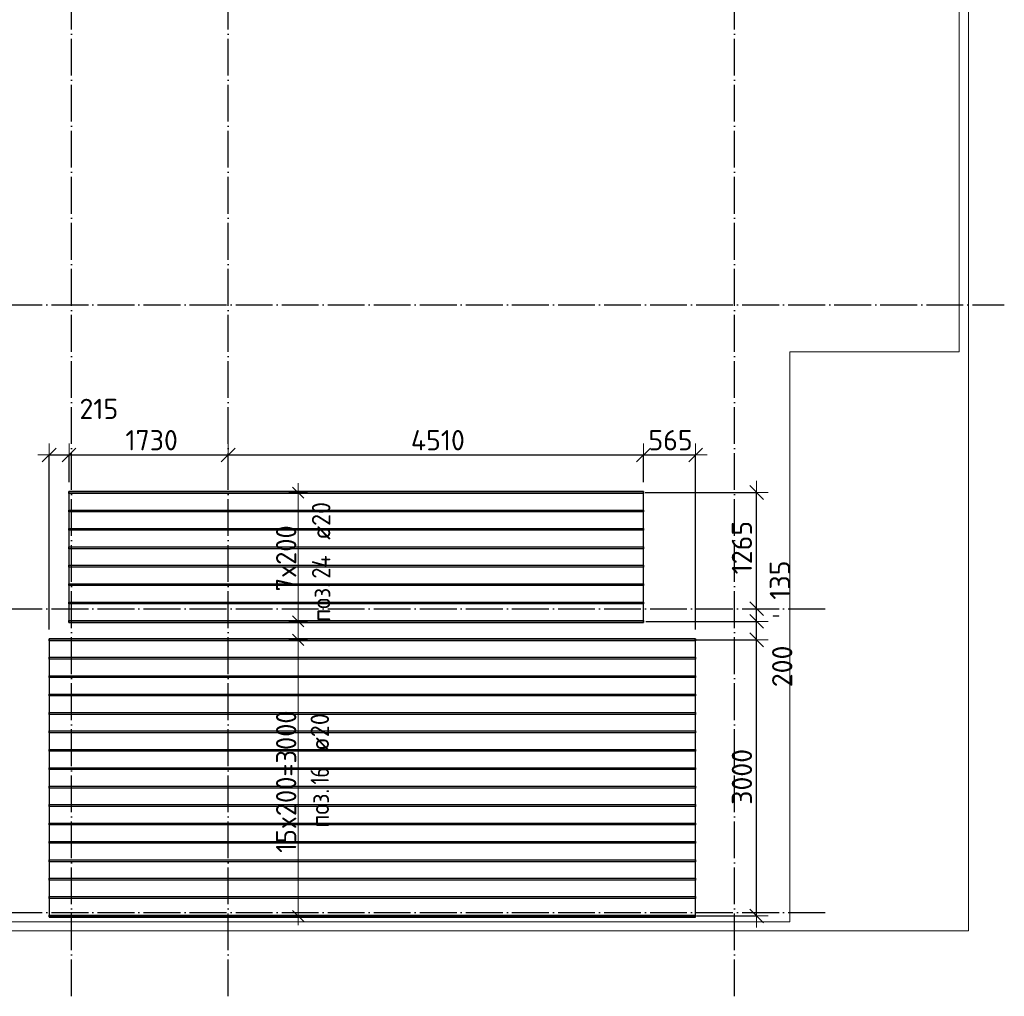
# Model space of a CAD drawing. Header units: millimetres. Extents: x -3725 to 93325, y -74170 to 82591.
# Tile 7 of 140: x 36136 to 46830, y -44170 to -33561. Entities that reach past the tile are written whole.
import ezdxf

# ---------------------------------------------------------------- set-up
doc = ezdxf.new("R2010")
doc.units = ezdxf.units.MM
doc.header["$PDMODE"] = 65
for name, pattern in [('______11', [500, 400, -50, 0, -50]), ('______3', [500, 400, -100]), ('______5', [1100, 800, -100, 100, -100])]:
    doc.linetypes.add(name, pattern=pattern)
for name, color, linetype, lineweight in [('Standard', 7, 'Continuous', 25), ('Балка_ общее', 7, '______3', 13), ('Размерная линия_ общее', 7, 'Continuous', 13), ('Стальная конструкция_ общее', 7, 'Continuous', 25), ('Фундамент (1)', 7, 'Continuous', 35)]:
    doc.layers.add(name, color=color, linetype=linetype, lineweight=lineweight)
doc.layers.add('Арм.стержн.Доп. Арм верхн.зоны Х', color=7, linetype='Continuous', lineweight=35, true_color=0x8c8cff)
doc.layers.add('Осевая линия_ общее', color=7, linetype='______5', lineweight=13, true_color=0xa0a0a0)
doc.styles.add('ISOCPEUR', font='ISOCPEUR')
doc.dimstyles.new('DIMSTYLE_3', dxfattribs={"dimtxt": 220, "dimasz": 250, "dimexe": 0, "dimexo": 0, "dimgap": 110, "dimtad": 2, "dimdec": 0, "dimrnd": 5, "dimzin": 12, "dimdsep": 46, "dimtxsty": 'ISOCPEUR', "dimblk1": 'ALL_ML_STRICH', "dimblk2": 'ALL_ML_STRICH', "dimsah": 1, "dimcen": 0, "dimclrd": 7, "dimclre": 256, "dimclrt": 7, "dimadec": 0, "dimazin": 0, "dimtfac": 1, "dimtdec": 0, "dimtix": 1, "dimtmove": 2, "dimatfit": 3, "dimfxl": 0, "dimtzin": 0, "dimlwd": 0, "dimlwe": -3, "dimarcsym": 0})
doc.dimstyles.new('DIMSTYLE_5', dxfattribs={"dimtxt": 220, "dimasz": 250, "dimexe": 0, "dimexo": 0, "dimgap": 110, "dimtad": 2, "dimdec": 0, "dimrnd": 5, "dimzin": 12, "dimdsep": 46, "dimtxsty": 'ISOCPEUR', "dimblk1": 'ALL_ML_STRICH', "dimblk2": 'ALL_ML_STRICH', "dimsah": 1, "dimcen": 0, "dimclrd": 7, "dimclre": 256, "dimclrt": 7, "dimadec": 0, "dimazin": 0, "dimtfac": 1, "dimtdec": 0, "dimtix": 1, "dimtmove": 2, "dimatfit": 3, "dimfxl": 0, "dimtvp": 1.2, "dimtzin": 0, "dimlwd": 0, "dimlwe": -3, "dimarcsym": 0})
doc.dimstyles.new('DIMSTYLE_9', dxfattribs={"dimtxt": 220, "dimasz": 250, "dimexe": 0, "dimexo": 0, "dimgap": 110, "dimtad": 0, "dimdec": 0, "dimrnd": 5, "dimzin": 12, "dimdsep": 46, "dimtxsty": 'ISOCPEUR', "dimblk1": 'ALL_ML_STRICH', "dimblk2": 'ALL_ML_STRICH', "dimsah": 1, "dimcen": 0, "dimclrd": 7, "dimclre": 256, "dimclrt": 7, "dimadec": 0, "dimazin": 0, "dimtfac": 1, "dimtdec": 0, "dimtix": 1, "dimtmove": 2, "dimatfit": 3, "dimfxl": 0, "dimtvp": 1.2, "dimtzin": 0, "dimlwd": 0, "dimlwe": -3, "dimarcsym": 0})

# ---------------------------------------------------------------- blocks, each defined once
blk = doc.blocks.new('СЛОЖНЫЙ_ОБЪЕКТ_3')
at = {"layer": 'Осевая линия_ общее', "color": 253, "linetype": '______11', "lineweight": -3, "true_color": 0xa0a0a0, "transparency": 33554687}
for p, q in [((36700, -44170), (36700, -20490)), ((38400, -44170), (38400, -20490)), ((43900, -44170), (43900, -20490)), ((27980, -36660), (46830, -36660)), ((27980, -39960), (44900, -39960)), ((27980, -43260), (44900, -43260))]:
    blk.add_line(p, q, dxfattribs=at)
blk = doc.blocks.new('ALL_ML_STRICH')
at = {"color": 0, "linetype": 'ByBlock', "lineweight": -2}
for p, q in [((0, -0.5), (0, 0.5)), ((-1, 0), (0.5, 0)), ((-0.3, -0.3), (0.3, 0.3))]:
    blk.add_line(p, q, dxfattribs=at)
blk = doc.blocks.new('*D292')
at = {"layer": 'DEFPOINTS', "color": 7, "linetype": 'Continuous', "lineweight": 13, "transparency": 33554687}
for p in [(36457, -38289), (36672, -38686), (36457, -40285)]:
    blk.add_point(p, dxfattribs=at)
at = {"layer": 'Размерная линия_ общее', "color": 253, "linetype": 'Continuous', "lineweight": -2, "true_color": 0xa0a0a0, "transparency": 33554687}
for p, q in [((36457, -40185), (36457, -38289)), ((36672, -38586), (36672, -38289))]:
    blk.add_line(p, q, dxfattribs=at)
at = {"layer": 'Размерная линия_ общее', "color": 7, "linetype": 'Continuous', "lineweight": -2, "transparency": 33554687}
blk.add_line((36457, -38289), (36672, -38289), dxfattribs=at)
at = {"layer": 'Размерная линия_ общее', "color": 7, "linetype": 'Continuous', "lineweight": 13, "transparency": 33554687, "xscale": 250, "yscale": 250, "zscale": 250, "rotation": 180}
blk.add_blockref('ALL_ML_STRICH', (36457, -38289), dxfattribs=at)
at = {"layer": 'Размерная линия_ общее', "color": 7, "linetype": 'Continuous', "lineweight": 13, "transparency": 33554687, "xscale": 250, "yscale": 250, "zscale": 250}
blk.add_blockref('ALL_ML_STRICH', (36672, -38289), dxfattribs=at)
at = {"layer": 'Размерная линия_ общее', "color": 7, "linetype": 'Continuous', "lineweight": 13, "transparency": 33554687, "insert": (36996, -37789), "char_height": 220, "width": 660, "attachment_point": 5, "style": 'ISOCPEUR'}
blk.add_mtext('\\A1;{215}', dxfattribs=at)
blk = doc.blocks.new('*D293')
at = {"layer": 'DEFPOINTS', "color": 7, "linetype": 'Continuous', "lineweight": 13, "transparency": 33554687}
for p in [(38400, -38049), (36672, -38289), (36672, -38686)]:
    blk.add_point(p, dxfattribs=at)
at = {"layer": 'Размерная линия_ общее', "color": 253, "linetype": 'Continuous', "lineweight": -2, "true_color": 0xa0a0a0, "transparency": 33554687}
for p, q in [((36672, -38586), (36672, -38289)), ((38400, -38289), (38400, -38289))]:
    blk.add_line(p, q, dxfattribs=at)
at = {"layer": 'Размерная линия_ общее', "color": 7, "linetype": 'Continuous', "lineweight": -2, "transparency": 33554687}
blk.add_line((36672, -38289), (38400, -38289), dxfattribs=at)
at = {"layer": 'Размерная линия_ общее', "color": 7, "linetype": 'Continuous', "lineweight": 13, "transparency": 33554687, "xscale": 250, "yscale": 250, "zscale": 250, "rotation": 180}
blk.add_blockref('ALL_ML_STRICH', (36672, -38289), dxfattribs=at)
at = {"layer": 'Размерная линия_ общее', "color": 7, "linetype": 'Continuous', "lineweight": 13, "transparency": 33554687, "xscale": 250, "yscale": 250, "zscale": 250}
blk.add_blockref('ALL_ML_STRICH', (38400, -38289), dxfattribs=at)
at = {"layer": 'Размерная линия_ общее', "color": 7, "linetype": 'Continuous', "lineweight": 13, "transparency": 33554687, "insert": (37569, -38129), "char_height": 220, "width": 880, "attachment_point": 5, "style": 'ISOCPEUR'}
blk.add_mtext('\\A1;{1730}', dxfattribs=at)
blk = doc.blocks.new('*D294')
at = {"layer": 'DEFPOINTS', "color": 7, "linetype": 'Continuous', "lineweight": 13, "transparency": 33554687}
for p in [(38400, -38049), (38400, -38289), (42912, -38686)]:
    blk.add_point(p, dxfattribs=at)
at = {"layer": 'Размерная линия_ общее', "color": 253, "linetype": 'Continuous', "lineweight": -2, "true_color": 0xa0a0a0, "transparency": 33554687}
for p, q in [((38400, -38289), (38400, -38289)), ((42912, -38586), (42912, -38289))]:
    blk.add_line(p, q, dxfattribs=at)
at = {"layer": 'Размерная линия_ общее', "color": 7, "linetype": 'Continuous', "lineweight": -2, "transparency": 33554687}
blk.add_line((38400, -38289), (42912, -38289), dxfattribs=at)
at = {"layer": 'Размерная линия_ общее', "color": 7, "linetype": 'Continuous', "lineweight": 13, "transparency": 33554687, "xscale": 250, "yscale": 250, "zscale": 250, "rotation": 180}
blk.add_blockref('ALL_ML_STRICH', (38400, -38289), dxfattribs=at)
at = {"layer": 'Размерная линия_ общее', "color": 7, "linetype": 'Continuous', "lineweight": 13, "transparency": 33554687, "xscale": 250, "yscale": 250, "zscale": 250}
blk.add_blockref('ALL_ML_STRICH', (42912, -38289), dxfattribs=at)
at = {"layer": 'Размерная линия_ общее', "color": 7, "linetype": 'Continuous', "lineweight": 13, "transparency": 33554687, "insert": (40678, -38129), "char_height": 220, "width": 880, "attachment_point": 5, "style": 'ISOCPEUR'}
blk.add_mtext('\\A1;{4510}', dxfattribs=at)
blk = doc.blocks.new('*D295')
at = {"layer": 'DEFPOINTS', "color": 7, "linetype": 'Continuous', "lineweight": 13, "transparency": 33554687}
for p in [(42912, -38289), (42912, -38686), (43477, -40287)]:
    blk.add_point(p, dxfattribs=at)
at = {"layer": 'Размерная линия_ общее', "color": 253, "linetype": 'Continuous', "lineweight": -2, "true_color": 0xa0a0a0, "transparency": 33554687}
for p, q in [((42912, -38586), (42912, -38289)), ((43477, -40187), (43477, -38289))]:
    blk.add_line(p, q, dxfattribs=at)
at = {"layer": 'Размерная линия_ общее', "color": 7, "linetype": 'Continuous', "lineweight": -2, "transparency": 33554687}
blk.add_line((42912, -38289), (43477, -38289), dxfattribs=at)
at = {"layer": 'Размерная линия_ общее', "color": 7, "linetype": 'Continuous', "lineweight": 13, "transparency": 33554687, "xscale": 250, "yscale": 250, "zscale": 250, "rotation": 180}
blk.add_blockref('ALL_ML_STRICH', (42912, -38289), dxfattribs=at)
at = {"layer": 'Размерная линия_ общее', "color": 7, "linetype": 'Continuous', "lineweight": 13, "transparency": 33554687, "xscale": 250, "yscale": 250, "zscale": 250}
blk.add_blockref('ALL_ML_STRICH', (43477, -38289), dxfattribs=at)
at = {"layer": 'Размерная линия_ общее', "color": 7, "linetype": 'Continuous', "lineweight": 13, "transparency": 33554687, "insert": (43205, -38129), "char_height": 220, "width": 660, "attachment_point": 5, "style": 'ISOCPEUR'}
blk.add_mtext('\\A1;{565}', dxfattribs=at)
blk = doc.blocks.new('*D296')
at = {"layer": 'DEFPOINTS', "color": 7, "linetype": 'Continuous', "lineweight": 13, "transparency": 33554687}
for p in [(43364, -40297), (43389, -43297), (44140, -43297)]:
    blk.add_point(p, dxfattribs=at)
at = {"layer": 'Размерная линия_ общее', "color": 253, "linetype": 'Continuous', "lineweight": -2, "true_color": 0xa0a0a0, "transparency": 33554687}
for p, q in [((43464, -40297), (44140, -40297)), ((43489, -43297), (44140, -43297))]:
    blk.add_line(p, q, dxfattribs=at)
at = {"layer": 'Размерная линия_ общее', "color": 7, "linetype": 'Continuous', "lineweight": -2, "transparency": 33554687}
blk.add_line((44140, -43297), (44140, -40297), dxfattribs=at)
at = {"layer": 'Размерная линия_ общее', "color": 7, "linetype": 'Continuous', "lineweight": 13, "transparency": 33554687, "xscale": 250, "yscale": 250, "zscale": 250}
for p, rotation in [((44140, -40297), 90), ((44140, -43297), 270)]:
    blk.add_blockref('ALL_ML_STRICH', p, dxfattribs=dict(at, rotation=rotation))
at = {"layer": 'Размерная линия_ общее', "color": 7, "linetype": 'Continuous', "lineweight": 13, "transparency": 33554687, "insert": (43980, -41786), "char_height": 220, "width": 880, "attachment_point": 5, "rotation": 90, "style": 'ISOCPEUR'}
blk.add_mtext('\\A1;{3000}', dxfattribs=at)
blk = doc.blocks.new('*D297')
at = {"layer": 'DEFPOINTS', "color": 7, "linetype": 'Continuous', "lineweight": 13, "transparency": 33554687}
for p in [(42837, -40097), (43364, -40297), (44140, -40297)]:
    blk.add_point(p, dxfattribs=at)
at = {"layer": 'Размерная линия_ общее', "color": 253, "linetype": 'Continuous', "lineweight": -2, "true_color": 0xa0a0a0, "transparency": 33554687}
for p, q in [((42937, -40097), (44140, -40097)), ((43464, -40297), (44140, -40297))]:
    blk.add_line(p, q, dxfattribs=at)
at = {"layer": 'Размерная линия_ общее', "color": 7, "linetype": 'Continuous', "lineweight": -2, "transparency": 33554687}
blk.add_line((44140, -40297), (44140, -40097), dxfattribs=at)
at = {"layer": 'Размерная линия_ общее', "color": 7, "linetype": 'Continuous', "lineweight": 13, "transparency": 33554687, "xscale": 250, "yscale": 250, "zscale": 250}
for p, rotation in [((44140, -40097), 90), ((44140, -40297), 270)]:
    blk.add_blockref('ALL_ML_STRICH', p, dxfattribs=dict(at, rotation=rotation))
at = {"layer": 'Размерная линия_ общее', "color": 7, "linetype": 'Continuous', "lineweight": 13, "transparency": 33554687, "insert": (44418, -40586), "char_height": 220, "width": 660, "attachment_point": 5, "rotation": 90, "style": 'ISOCPEUR'}
blk.add_mtext('\\A1;{200}', dxfattribs=at)
blk = doc.blocks.new('*D298')
at = {"layer": 'DEFPOINTS', "color": 7, "linetype": 'Continuous', "lineweight": 13, "transparency": 33554687}
for p in [(44198, -39960), (42837, -40097), (44140, -40097)]:
    blk.add_point(p, dxfattribs=at)
at = {"layer": 'Размерная линия_ общее', "color": 253, "linetype": 'Continuous', "lineweight": -2, "true_color": 0xa0a0a0, "transparency": 33554687}
for p, q in [((44140, -39960), (44140, -39960)), ((42937, -40097), (44140, -40097))]:
    blk.add_line(p, q, dxfattribs=at)
at = {"layer": 'Размерная линия_ общее', "color": 7, "linetype": 'Continuous', "lineweight": -2, "transparency": 33554687}
blk.add_line((44140, -40097), (44140, -39960), dxfattribs=at)
at = {"layer": 'Размерная линия_ общее', "color": 7, "linetype": 'Continuous', "lineweight": 13, "transparency": 33554687, "xscale": 250, "yscale": 250, "zscale": 250}
for p, rotation in [((44140, -39960), 90), ((44140, -40097), 270)]:
    blk.add_blockref('ALL_ML_STRICH', p, dxfattribs=dict(at, rotation=rotation))
at = {"layer": 'Размерная линия_ общее', "color": 7, "linetype": 'Continuous', "lineweight": 13, "transparency": 33554687, "insert": (44392, -39649), "char_height": 220, "width": 660, "attachment_point": 5, "rotation": 90, "style": 'ISOCPEUR'}
blk.add_mtext('\\A1;{135}', dxfattribs=at)
blk = doc.blocks.new('*D299')
at = {"layer": 'DEFPOINTS', "color": 7, "linetype": 'Continuous', "lineweight": 13, "transparency": 33554687}
for p in [(42828, -38697), (44140, -39960), (44198, -39960)]:
    blk.add_point(p, dxfattribs=at)
at = {"layer": 'Размерная линия_ общее', "color": 253, "linetype": 'Continuous', "lineweight": -2, "true_color": 0xa0a0a0, "transparency": 33554687}
for p, q in [((42928, -38697), (44140, -38697)), ((44140, -39960), (44140, -39960))]:
    blk.add_line(p, q, dxfattribs=at)
at = {"layer": 'Размерная линия_ общее', "color": 7, "linetype": 'Continuous', "lineweight": -2, "transparency": 33554687}
blk.add_line((44140, -39960), (44140, -38697), dxfattribs=at)
at = {"layer": 'Размерная линия_ общее', "color": 7, "linetype": 'Continuous', "lineweight": 13, "transparency": 33554687, "xscale": 250, "yscale": 250, "zscale": 250}
for p, rotation in [((44140, -38697), 90), ((44140, -39960), 270)]:
    blk.add_blockref('ALL_ML_STRICH', p, dxfattribs=dict(at, rotation=rotation))
at = {"layer": 'Размерная линия_ общее', "color": 7, "linetype": 'Continuous', "lineweight": 13, "transparency": 33554687, "insert": (43980, -39296), "char_height": 220, "width": 880, "attachment_point": 5, "rotation": 90, "style": 'ISOCPEUR'}
blk.add_mtext('\\A1;{1265}', dxfattribs=at)

msp = doc.modelspace()

# ---------------------------------------------------------------- linework, layer by layer
at = {"layer": 'Standard', "color": 7, "linetype": 'Continuous', "lineweight": 18, "transparency": 33554687}
msp.add_lwpolyline([(29250, -43460), (46440, -43460), (46440, -21620), (29250, -21620), (29250, -43460)], dxfattribs=at)
at = {"layer": 'Арм.стержн.Доп. Арм верхн.зоны Х', "color": 7, "linetype": 'Continuous', "lineweight": 13, "transparency": 33554687}
for p, q in [((39160.4, -38697.5), (39160.4, -38597.5)), ((39160.4, -40097.5), (39160.4, -38697.5)), ((39160.4, -40097.5), (39160.4, -40197.5)), ((39160.4, -40297.5), (39160.4, -40197.5)), ((39160.4, -43297.5), (39160.4, -40297.5)), ((39160.4, -43297.5), (39160.4, -43397.5))]:
    msp.add_line(p, q, dxfattribs=at)
at = {"layer": 'Арм.стержн.Доп. Арм верхн.зоны Х', "color": 253, "linetype": 'Continuous', "lineweight": -3, "true_color": 0xa0a0a0, "transparency": 33554687}
for p, q in [((39160.4, -38697.5), (39060.4, -38697.5)), ((39160.4, -38697.5), (39260.4, -38697.5)), ((39160.4, -40097.5), (39060.4, -40097.5)), ((39160.4, -40097.5), (39260.4, -40097.5)), ((39160.4, -40297.5), (39060.4, -40297.5)), ((39160.4, -40297.5), (39260.4, -40297.5)), ((39160.4, -43297.5), (39060.4, -43297.5)), ((39160.4, -43297.5), (39260.4, -43297.5))]:
    msp.add_line(p, q, dxfattribs=at)
at = {"layer": 'Арм.стержн.Доп. Арм верхн.зоны Х', "color": 7, "linetype": 'Continuous', "lineweight": 25, "transparency": 33554687}
for p, q in [((39220.4, -38757.5), (39100.4, -38637.5)), ((39220.4, -40157.5), (39100.4, -40037.5)), ((39220.4, -40357.5), (39100.4, -40237.5)), ((39220.4, -43357.5), (39100.4, -43237.5))]:
    msp.add_line(p, q, dxfattribs=at)
at = {"layer": 'Арм.стержн.Доп. Арм верхн.зоны Х', "color": 52, "linetype": 'Continuous', "lineweight": 25, "transparency": 33554687}
for points in [[(42911.6, -38686.5), (36671.6, -38686.5), (36671.6, -40108.5), (42911.6, -40108.5), (42911.6, -38686.5)], [(36456.9, -43310), (43476.9, -43310), (43476.9, -40285), (36456.9, -40285), (36456.9, -43310)]]:
    msp.add_lwpolyline(points, dxfattribs=at)
at = {"layer": 'Арм.стержн.Доп. Арм верхн.зоны Х', "color": 33, "linetype": 'Continuous', "lineweight": 25, "true_color": 0xf0a546, "transparency": 33554687}
for points in [[(42911.6, -38707.5), (36671.6, -38707.5), (36671.6, -38687.5), (42911.6, -38687.5), (42911.6, -38707.5)], [(42911.6, -38907.5), (36671.6, -38907.5), (36671.6, -38887.5), (42911.6, -38887.5), (42911.6, -38907.5)], [(42911.6, -39107.5), (36671.6, -39107.5), (36671.6, -39087.5), (42911.6, -39087.5), (42911.6, -39107.5)], [(42911.6, -39307.5), (36671.6, -39307.5), (36671.6, -39287.5), (42911.6, -39287.5), (42911.6, -39307.5)], [(42911.6, -39507.5), (36671.6, -39507.5), (36671.6, -39487.5), (42911.6, -39487.5), (42911.6, -39507.5)], [(42911.6, -39707.5), (36671.6, -39707.5), (36671.6, -39687.5), (42911.6, -39687.5), (42911.6, -39707.5)], [(42911.6, -39907.5), (36671.6, -39907.5), (36671.6, -39887.5), (42911.6, -39887.5), (42911.6, -39907.5)], [(42911.6, -40107.5), (36671.6, -40107.5), (36671.6, -40087.5), (42911.6, -40087.5), (42911.6, -40107.5)], [(36456.9, -40287.5), (43476.9, -40287.5), (43476.9, -40307.5), (36456.9, -40307.5), (36456.9, -40287.5)], [(36456.9, -40487.5), (43476.9, -40487.5), (43476.9, -40507.5), (36456.9, -40507.5), (36456.9, -40487.5)], [(36456.9, -40687.5), (43476.9, -40687.5), (43476.9, -40707.5), (36456.9, -40707.5), (36456.9, -40687.5)], [(36456.9, -40887.5), (43476.9, -40887.5), (43476.9, -40907.5), (36456.9, -40907.5), (36456.9, -40887.5)], [(36456.9, -41087.5), (43476.9, -41087.5), (43476.9, -41107.5), (36456.9, -41107.5), (36456.9, -41087.5)], [(36456.9, -41287.5), (43476.9, -41287.5), (43476.9, -41307.5), (36456.9, -41307.5), (36456.9, -41287.5)], [(36456.9, -41487.5), (43476.9, -41487.5), (43476.9, -41507.5), (36456.9, -41507.5), (36456.9, -41487.5)], [(36456.9, -41687.5), (43476.9, -41687.5), (43476.9, -41707.5), (36456.9, -41707.5), (36456.9, -41687.5)], [(36456.9, -41887.5), (43476.9, -41887.5), (43476.9, -41907.5), (36456.9, -41907.5), (36456.9, -41887.5)], [(36456.9, -42087.5), (43476.9, -42087.5), (43476.9, -42107.5), (36456.9, -42107.5), (36456.9, -42087.5)], [(36456.9, -42287.5), (43476.9, -42287.5), (43476.9, -42307.5), (36456.9, -42307.5), (36456.9, -42287.5)], [(36456.9, -42487.5), (43476.9, -42487.5), (43476.9, -42507.5), (36456.9, -42507.5), (36456.9, -42487.5)], [(36456.9, -42687.5), (43476.9, -42687.5), (43476.9, -42707.5), (36456.9, -42707.5), (36456.9, -42687.5)], [(36456.9, -42887.5), (43476.9, -42887.5), (43476.9, -42907.5), (36456.9, -42907.5), (36456.9, -42887.5)], [(36456.9, -43087.5), (43476.9, -43087.5), (43476.9, -43107.5), (36456.9, -43107.5), (36456.9, -43087.5)], [(36456.9, -43287.5), (43476.9, -43287.5), (43476.9, -43307.5), (36456.9, -43307.5), (36456.9, -43287.5)]]:
    msp.add_lwpolyline(points, dxfattribs=at)
at = {"layer": 'Стальная конструкция_ общее', "color": 7, "linetype": 'Continuous', "lineweight": 18, "transparency": 33554687}
for p, q in [((44320, -40040), (44320, -40036.9)), ((44320, -40036.9), (44380, -40036.9)), ((44320, -40040), (44320, -40036.9)), ((44320, -40036.9), (44380, -40036.9)), ((44320, -40040), (44380, -40040)), ((44320, -40040), (44380, -40040)), ((44380, -40036.9), (44380, -40040)), ((44380, -40036.9), (44380, -40040))]:
    msp.add_line(p, q, dxfattribs=at)
at = {"layer": 'Фундамент (1)', "color": 7, "lineweight": 18, "transparency": 33554687}
for p, q in [((46340, -28310), (46340, -37170)), ((44500, -37170), (44500, -43360)), ((46340, -37170), (44500, -37170)), ((44500, -43360), (30600, -43360))]:
    msp.add_line(p, q, dxfattribs=at)
at = {"layer": 'Фундамент (1)', "color": 7, "linetype": 'Continuous', "lineweight": 18, "transparency": 33554687}
for p, q in [((46340, -28310), (46340, -37170)), ((44500, -37170), (44500, -43360)), ((46340, -37170), (44500, -37170)), ((44500, -43360), (30600, -43360))]:
    msp.add_line(p, q, dxfattribs=at)

# ---------------------------------------------------------------- block references
at = {"layer": 'Балка_ общее', "color": 7, "linetype": 'Continuous', "lineweight": 13, "transparency": 33554687}
msp.add_blockref('СЛОЖНЫЙ_ОБЪЕКТ_3', (0, 0), dxfattribs=at)

# ---------------------------------------------------------------- texts
at = {"layer": 'Арм.стержн.Доп. Арм верхн.зоны Х', "color": 7, "linetype": 'Continuous', "lineweight": 25, "transparency": 33554687, "char_height": 200, "attachment_point": 7, "rotation": 90, "style": 'ISOCPEUR'}
for s, insert, width in [('\\W0.95; ø20 ', (39510.4, -39332.7), 794.384), ('\\W0.88;24', (39510.4, -39632.7), 387.995), ('\\W0.92;поз.', (39510.4, -40102.7), 561.646), ('\\W0.95; ø20 ', (39495.7, -41627.9), 794.384), ('\\W0.75;16', (39495.7, -41867.9), 314.854), ('\\W0.92;поз.', (39495.7, -42337.9), 561.646)]:
    msp.add_mtext(s, dxfattribs=dict(at, insert=insert, width=width))
at = {"layer": 'Арм.стержн.Доп. Арм верхн.зоны Х', "color": 7, "linetype": 'Continuous', "lineweight": 13, "transparency": 33554687, "char_height": 220, "attachment_point": 7, "rotation": 90, "style": 'ISOCPEUR'}
for s, insert, width in [('\\W0.95;7x200', (39140.4, -39771.5), 873.359), ('\\W0.95;15x200=3000', (39140.4, -42611.5), 1753.128)]:
    msp.add_mtext(s, dxfattribs=dict(at, insert=insert, width=width))

# ---------------------------------------------------------------- dimensions: what is measured, and where the dimension line sits
at = {"layer": 'Размерная линия_ общее', "color": 7, "linetype": 'Continuous', "lineweight": 13, "transparency": 33554687}
for base, p1, p2, dimstyle, picture, middle in [((36671.6, -38288.9), (36456.9, -40185), (36671.6, -38586.5), 'DIMSTYLE_5', '*D292', (36996.2, -37789.2)), ((38400, -38288.9), (36671.6, -38586.5), (38400, -38288.9), 'DIMSTYLE_3', '*D293', (37568.8, -38128.9)), ((42911.6, -38288.9), (38400, -38288.9), (42911.6, -38586.5), 'DIMSTYLE_3', '*D294', (40677.8, -38128.9)), ((43476.9, -38288.9), (42911.6, -38586.5), (43476.9, -40187.5), 'DIMSTYLE_5', '*D295', (43205.3, -38128.9))]:
    dim = msp.add_linear_dim(base=base, p1=p1, p2=p2, dimstyle=dimstyle, override={"dimpost": '<>', "dimclrd": 7, "dimclre": 253, "dimclrt": 7, "dimlwd": 0, "dimlwe": 65533}, dxfattribs=at)
    dim.commit()
    dim.dimension.update_dxf_attribs({"geometry": picture, "text_midpoint": middle, "dimtype": 160})
for base, p1, p2, dimstyle, picture, middle in [((44139.88311, -38697.49999), (44139.88311, -39960), (42927.73957, -38697.49999), 'DIMSTYLE_3', '*D299', (43979.88311, -39295.75)), ((44139.88311, -39960), (42936.68234, -40097.49999), (44139.88311, -39960), 'DIMSTYLE_9', '*D298', (44391.97865, -39649.08942)), ((44139.9, -40097.5), (43464.3, -40297.5), (42936.7, -40097.5), 'DIMSTYLE_9', '*D297', (44418.4, -40586.2)), ((44139.9, -40297.5), (43488.9, -43297.5), (43464.3, -40297.5), 'DIMSTYLE_3', '*D296', (43979.9, -41786.5))]:
    dim = msp.add_linear_dim(base=base, p1=p1, p2=p2, angle=90, dimstyle=dimstyle, override={"dimpost": '<>', "dimclrd": 7, "dimclre": 253, "dimclrt": 7, "dimlwd": 0, "dimlwe": 65533}, dxfattribs=at)
    dim.commit()
    dim.dimension.update_dxf_attribs({"geometry": picture, "text_midpoint": middle, "dimtype": 160})

doc.saveas('drawing.dxf')
